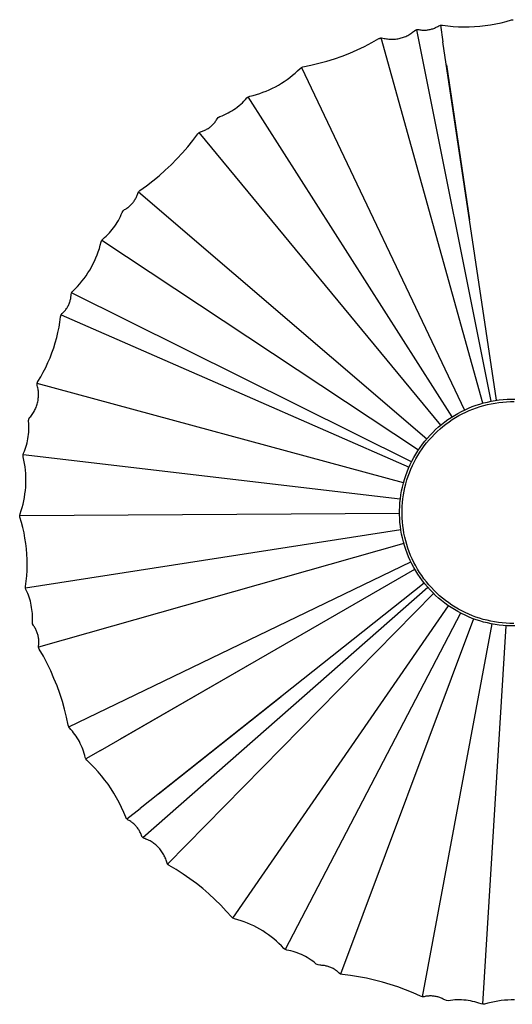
# Model space of a CAD drawing. Header units: millimetres. Extents: x 5000 to 5975, y 0 to 2999.
# Tile 1 of 11: x 5000 to 5200, y 0 to 399. Entities that reach past the tile are written whole.
import ezdxf

# ---------------------------------------------------------------- set-up
doc = ezdxf.new("R2010")
doc.units = ezdxf.units.MM
doc.layers.add('ClassiCon_Plissée-Pendant-Light', color=7, linetype='Continuous', true_color=0x000000)

msp = doc.modelspace()

# ---------------------------------------------------------------- linework, layer by layer
at = {"layer": 'ClassiCon_Plissée-Pendant-Light', "color": 18, "lineweight": -3, "true_color": 0x000000}
for p, q in [((5199.24, 399.34), (5199.9, 399.43)), ((5161.13, 395.44), (5161.2, 395.44)), ((5161.2, 395.44), (5161.27, 395.45)), ((5161.27, 395.45), (5161.35, 395.45)), ((5161.35, 395.45), (5161.42, 395.45)), ((5161.42, 395.45), (5161.49, 395.44)), ((5161.49, 395.44), (5161.56, 395.44)), ((5161.56, 395.44), (5161.63, 395.43)), ((5165.92, 395.4), (5166.3, 395.48)), ((5166.3, 395.48), (5166.66, 395.57)), ((5166.66, 395.57), (5167.03, 395.67)), ((5167.03, 395.67), (5167.39, 395.78)), ((5167.39, 395.78), (5167.75, 395.91)), ((5167.75, 395.91), (5168.1, 396.05)), ((5168.1, 396.05), (5168.45, 396.2)), ((5168.45, 396.2), (5168.79, 396.36)), ((5168.79, 396.36), (5169.13, 396.54)), ((5169.13, 396.54), (5169.46, 396.72)), ((5169.46, 396.72), (5169.79, 396.92)), ((5169.79, 396.92), (5170.46, 397.2)), ((5170.46, 397.2), (5170.53, 397.21)), ((5170.46, 397.2), (5171.46, 390.44)), ((5170.53, 397.21), (5170.6, 397.23)), ((5170.6, 397.23), (5170.67, 397.24)), ((5170.67, 397.24), (5170.75, 397.24)), ((5170.75, 397.24), (5170.82, 397.25)), ((5170.82, 397.25), (5170.9, 397.25)), ((5170.9, 397.25), (5170.97, 397.25)), ((5170.97, 397.25), (5171.04, 397.25)), ((5171.04, 397.25), (5171.12, 397.24)), ((5171.12, 397.24), (5171.19, 397.24)), ((5171.19, 397.24), (5171.27, 397.23)), ((5171.27, 397.23), (5173.42, 396.94)), ((5173.42, 396.94), (5175.59, 396.73)), ((5175.59, 396.73), (5177.76, 396.59)), ((5177.76, 396.59), (5179.94, 396.53)), ((5179.94, 396.53), (5182.11, 396.54)), ((5182.11, 396.54), (5184.29, 396.63)), ((5184.29, 396.63), (5186.46, 396.8)), ((5186.46, 396.8), (5188.62, 397.03)), ((5188.62, 397.03), (5190.78, 397.35)), ((5190.78, 397.35), (5192.92, 397.73)), ((5192.92, 397.73), (5195.04, 398.2)), ((5195.04, 398.2), (5197.15, 398.73)), ((5197.15, 398.73), (5199.24, 399.34)), ((5142.65, 390.14), (5145.53, 391.76)), ((5145.53, 391.76), (5145.59, 391.79)), ((5145.59, 391.79), (5145.65, 391.82)), ((5145.65, 391.82), (5145.72, 391.85)), ((5145.72, 391.85), (5145.78, 391.88)), ((5145.78, 391.88), (5145.85, 391.91)), ((5145.85, 391.91), (5145.91, 391.93)), ((5145.91, 391.93), (5145.98, 391.96)), ((5145.98, 391.96), (5146.05, 391.98)), ((5146.05, 391.98), (5146.12, 391.99)), ((5146.12, 391.99), (5146.19, 392.01)), ((5146.19, 392.01), (5146.26, 392.02)), ((5146.26, 392.02), (5146.33, 392.03)), ((5146.33, 392.03), (5146.4, 392.04)), ((5187.58, 243.84), (5146.4, 392.04)), ((5146.4, 392.04), (5147.18, 391.98)), ((5147.18, 391.98), (5147.64, 391.86)), ((5147.64, 391.86), (5148.1, 391.76)), ((5148.1, 391.76), (5148.56, 391.68)), ((5148.56, 391.68), (5149.03, 391.61)), ((5149.03, 391.61), (5149.49, 391.55)), ((5149.49, 391.55), (5149.96, 391.52)), ((5149.96, 391.52), (5150.43, 391.5)), ((5150.43, 391.5), (5150.9, 391.49)), ((5150.9, 391.49), (5151.37, 391.5)), ((5151.37, 391.5), (5151.84, 391.53)), ((5151.84, 391.53), (5152.31, 391.57)), ((5152.31, 391.57), (5152.77, 391.63)), ((5152.77, 391.63), (5153.24, 391.7)), ((5153.24, 391.7), (5153.7, 391.79)), ((5153.7, 391.79), (5154.15, 391.9)), ((5154.15, 391.9), (5154.61, 392.02)), ((5154.61, 392.02), (5155.06, 392.16)), ((5155.06, 392.16), (5155.5, 392.31)), ((5155.5, 392.31), (5155.94, 392.47)), ((5155.94, 392.47), (5156.38, 392.66)), ((5156.38, 392.66), (5156.8, 392.85)), ((5156.8, 392.85), (5157.22, 393.06)), ((5157.22, 393.06), (5157.64, 393.29)), ((5157.64, 393.29), (5158.04, 393.52)), ((5158.04, 393.52), (5158.44, 393.78)), ((5158.44, 393.78), (5158.83, 394.04)), ((5158.83, 394.04), (5159.2, 394.32)), ((5159.2, 394.32), (5159.57, 394.61)), ((5159.57, 394.61), (5159.93, 394.91)), ((5159.93, 394.91), (5159.99, 394.96)), ((5159.99, 394.96), (5160.05, 395.01)), ((5160.05, 395.01), (5160.11, 395.05)), ((5160.11, 395.05), (5160.17, 395.09)), ((5160.17, 395.09), (5160.23, 395.13)), ((5160.23, 395.13), (5160.3, 395.17)), ((5160.3, 395.17), (5160.36, 395.21)), ((5160.36, 395.21), (5160.43, 395.24)), ((5160.43, 395.24), (5160.5, 395.27)), ((5160.5, 395.27), (5160.57, 395.3)), ((5160.57, 395.3), (5160.64, 395.33)), ((5160.64, 395.33), (5160.71, 395.35)), ((5160.71, 395.35), (5160.78, 395.37)), ((5160.78, 395.37), (5160.85, 395.39)), ((5160.78, 395.37), (5190.89, 244.63)), ((5160.85, 395.39), (5160.92, 395.4)), ((5160.92, 395.4), (5160.99, 395.42)), ((5160.99, 395.42), (5161.06, 395.43)), ((5161.06, 395.43), (5161.13, 395.44)), ((5161.63, 395.43), (5161.7, 395.42)), ((5161.7, 395.42), (5161.77, 395.41)), ((5161.77, 395.41), (5162.15, 395.34)), ((5162.15, 395.34), (5162.52, 395.29)), ((5162.52, 395.29), (5162.9, 395.25)), ((5162.9, 395.25), (5163.28, 395.22)), ((5163.28, 395.22), (5163.66, 395.21)), ((5163.66, 395.21), (5164.04, 395.21)), ((5164.04, 395.21), (5164.42, 395.22)), ((5164.42, 395.22), (5164.8, 395.25)), ((5164.8, 395.25), (5165.17, 395.29)), ((5165.17, 395.29), (5165.55, 395.34)), ((5165.55, 395.34), (5165.92, 395.4)), ((5136.73, 387.21), (5139.72, 388.62)), ((5139.72, 388.62), (5142.65, 390.14)), ((5193.12, 245.02), (5171.46, 390.44)), ((5124.37, 382.61), (5127.52, 383.6)), ((5127.52, 383.6), (5130.63, 384.7)), ((5130.63, 384.7), (5133.7, 385.9)), ((5133.7, 385.9), (5136.73, 387.21)), ((5112.6, 378.72), (5113.59, 379.7)), ((5113.59, 379.7), (5114.11, 380.09)), ((5114.11, 380.09), (5114.74, 380.31)), ((5114.11, 380.09), (5180.16, 241.07)), ((5114.74, 380.31), (5117.98, 380.97)), ((5117.98, 380.97), (5121.19, 381.74)), ((5121.19, 381.74), (5124.37, 382.61)), ((5172.86, 381.08), (5182.22, 318.21)), ((5108.34, 375.17), (5109.45, 376.01)), ((5109.45, 376.01), (5110.53, 376.87)), ((5110.53, 376.87), (5111.58, 377.78)), ((5111.58, 377.78), (5112.6, 378.72)), ((5101.13, 371.02), (5102.39, 371.61)), ((5102.39, 371.61), (5103.63, 372.24)), ((5103.63, 372.24), (5104.84, 372.91)), ((5104.84, 372.91), (5106.03, 373.63)), ((5106.03, 373.63), (5107.2, 374.38)), ((5107.2, 374.38), (5108.34, 375.17)), ((5091.45, 367.03), (5092.04, 367.71)), ((5092.04, 367.71), (5092.58, 368.16)), ((5092.58, 368.16), (5093.24, 368.42)), ((5175.2, 238.33), (5092.58, 368.16)), ((5093.24, 368.42), (5094.59, 368.74)), ((5094.59, 368.74), (5095.93, 369.11)), ((5095.93, 369.11), (5097.25, 369.52)), ((5097.25, 369.52), (5098.56, 369.97)), ((5098.56, 369.97), (5099.86, 370.48)), ((5099.86, 370.48), (5101.13, 371.02)), ((5087.45, 363.47), (5088.17, 364)), ((5088.17, 364), (5088.87, 364.56)), ((5088.87, 364.56), (5089.54, 365.15)), ((5089.54, 365.15), (5090.2, 365.75)), ((5090.2, 365.75), (5090.84, 366.38)), ((5090.84, 366.38), (5091.45, 367.03)), ((5079.98, 359.18), (5080.44, 359.74)), ((5080.44, 359.74), (5081.13, 360.15)), ((5081.13, 360.15), (5081.97, 360.47)), ((5081.97, 360.47), (5082.79, 360.81)), ((5082.79, 360.81), (5083.61, 361.19)), ((5083.61, 361.19), (5084.41, 361.59)), ((5084.41, 361.59), (5085.19, 362.02)), ((5085.19, 362.02), (5085.96, 362.48)), ((5085.96, 362.48), (5086.71, 362.96)), ((5086.71, 362.96), (5087.45, 363.47)), ((5076.39, 355.36), (5076.7, 355.57)), ((5076.7, 355.57), (5077, 355.8)), ((5077, 355.8), (5077.3, 356.03)), ((5077.3, 356.03), (5077.59, 356.27)), ((5077.59, 356.27), (5077.87, 356.52)), ((5077.87, 356.52), (5078.15, 356.78)), ((5078.15, 356.78), (5078.41, 357.05)), ((5078.41, 357.05), (5078.66, 357.33)), ((5078.66, 357.33), (5078.91, 357.62)), ((5078.91, 357.62), (5079.14, 357.92)), ((5079.14, 357.92), (5079.37, 358.22)), ((5079.37, 358.22), (5079.58, 358.53)), ((5079.58, 358.53), (5079.78, 358.85)), ((5079.78, 358.85), (5079.98, 359.18)), ((5070.15, 350.49), (5072.12, 353.14)), ((5072.12, 353.14), (5072.68, 353.68)), ((5072.68, 353.68), (5073.3, 353.97)), ((5170.62, 235), (5072.68, 353.68)), ((5073.3, 353.97), (5073.66, 354.07)), ((5073.66, 354.07), (5074.02, 354.19)), ((5074.02, 354.19), (5074.38, 354.33)), ((5074.38, 354.33), (5074.72, 354.47)), ((5074.72, 354.47), (5075.07, 354.63)), ((5075.07, 354.63), (5075.41, 354.79)), ((5075.41, 354.79), (5075.74, 354.97)), ((5075.74, 354.97), (5076.07, 355.16)), ((5076.07, 355.16), (5076.39, 355.36)), ((5065.94, 345.4), (5068.09, 347.91)), ((5068.09, 347.91), (5070.15, 350.49)), ((5063.71, 342.96), (5065.94, 345.4)), ((5058.99, 338.33), (5061.39, 340.61)), ((5061.39, 340.61), (5063.71, 342.96)), ((5053.97, 334.04), (5056.52, 336.14)), ((5056.52, 336.14), (5058.99, 338.33)), ((5048.66, 330.11), (5051.35, 332.03)), ((5051.35, 332.03), (5053.97, 334.04)), ((5047.28, 327.53), (5047.43, 327.88)), ((5047.43, 327.88), (5047.57, 328.23)), ((5047.57, 328.23), (5047.7, 328.58)), ((5047.7, 328.58), (5047.81, 328.94)), ((5047.81, 328.94), (5048.11, 329.56)), ((5048.11, 329.56), (5048.66, 330.11)), ((5048.11, 329.56), (5164.96, 229.45)), ((5044.05, 323.41), (5044.35, 323.65)), ((5044.35, 323.65), (5044.63, 323.89)), ((5044.63, 323.89), (5044.91, 324.15)), ((5044.91, 324.15), (5045.17, 324.42)), ((5045.17, 324.42), (5045.43, 324.7)), ((5045.43, 324.7), (5045.68, 324.98)), ((5045.68, 324.98), (5045.92, 325.27)), ((5045.92, 325.27), (5046.14, 325.58)), ((5046.14, 325.58), (5046.36, 325.88)), ((5046.36, 325.88), (5046.57, 326.2)), ((5046.57, 326.2), (5046.76, 326.52)), ((5046.76, 326.52), (5046.95, 326.85)), ((5046.95, 326.85), (5047.12, 327.19)), ((5047.12, 327.19), (5047.28, 327.53)), ((5040.4, 318.77), (5040.79, 319.58)), ((5040.79, 319.58), (5041.15, 320.4)), ((5041.15, 320.4), (5041.49, 321.23)), ((5041.49, 321.23), (5041.9, 321.91)), ((5041.9, 321.91), (5042.48, 322.37)), ((5042.48, 322.37), (5042.81, 322.55)), ((5042.81, 322.55), (5043.13, 322.75)), ((5043.13, 322.75), (5043.45, 322.96)), ((5043.45, 322.96), (5043.75, 323.18)), ((5043.75, 323.18), (5044.05, 323.41)), ((5038.05, 314.97), (5038.57, 315.7)), ((5038.57, 315.7), (5039.07, 316.44)), ((5039.07, 316.44), (5039.54, 317.21)), ((5039.54, 317.21), (5039.99, 317.98)), ((5039.99, 317.98), (5040.4, 318.77)), ((5176.4, 317.19), (5176.39, 317.19)), ((5034.41, 311.04), (5035.07, 311.64)), ((5035.07, 311.64), (5035.71, 312.26)), ((5035.71, 312.26), (5036.33, 312.91)), ((5036.33, 312.91), (5036.93, 313.58)), ((5036.93, 313.58), (5037.5, 314.27)), ((5037.5, 314.27), (5038.05, 314.97)), ((5167.77, 315.14), (5167.77, 315.14)), ((5032.26, 306.63), (5032.65, 307.95)), ((5032.65, 307.95), (5032.99, 309.28)), ((5032.99, 309.28), (5033.26, 309.93)), ((5033.26, 309.93), (5033.73, 310.46)), ((5033.26, 309.93), (5161.55, 224.93)), ((5033.73, 310.46), (5034.41, 311.04)), ((5148.4, 307.91), (5148.4, 307.91)), ((5030.84, 302.76), (5031.36, 304.03)), ((5031.36, 304.03), (5031.83, 305.32)), ((5031.83, 305.32), (5032.26, 306.63)), ((5029.03, 299.05), (5029.68, 300.27)), ((5029.68, 300.27), (5030.28, 301.5)), ((5030.28, 301.5), (5030.84, 302.76)), ((5135.47, 300.76), (5135.47, 300.76)), ((5026.86, 295.55), (5027.62, 296.69)), ((5027.62, 296.69), (5028.35, 297.86)), ((5028.35, 297.86), (5029.03, 299.05)), ((5023.43, 291.25), (5024.34, 292.28)), ((5024.34, 292.28), (5025.22, 293.34)), ((5025.22, 293.34), (5026.06, 294.43)), ((5026.06, 294.43), (5026.86, 295.55)), ((5123.52, 292.07), (5123.52, 292.07)), ((5020.8, 287.46), (5020.83, 287.83)), ((5020.83, 287.83), (5021.01, 288.59)), ((5021.01, 288.59), (5021.04, 288.66)), ((5158.72, 220.02), (5021.01, 288.59)), ((5021.04, 288.66), (5021.07, 288.72)), ((5021.07, 288.72), (5021.11, 288.78)), ((5021.11, 288.78), (5021.14, 288.84)), ((5021.14, 288.84), (5021.18, 288.9)), ((5021.18, 288.9), (5021.22, 288.96)), ((5021.22, 288.96), (5021.26, 289.02)), ((5021.26, 289.02), (5021.31, 289.08)), ((5021.31, 289.08), (5021.35, 289.13)), ((5021.35, 289.13), (5021.4, 289.19)), ((5021.4, 289.19), (5021.45, 289.24)), ((5021.45, 289.24), (5021.5, 289.29)), ((5021.5, 289.29), (5022.48, 290.25)), ((5022.48, 290.25), (5023.43, 291.25)), ((5019.71, 283.52), (5019.87, 283.86)), ((5019.87, 283.86), (5020.01, 284.21)), ((5020.01, 284.21), (5020.15, 284.55)), ((5020.15, 284.55), (5020.27, 284.91)), ((5020.27, 284.91), (5020.39, 285.26)), ((5020.39, 285.26), (5020.49, 285.62)), ((5020.49, 285.62), (5020.58, 285.98)), ((5020.58, 285.98), (5020.65, 286.35)), ((5020.65, 286.35), (5020.71, 286.72)), ((5020.71, 286.72), (5020.77, 287.09)), ((5020.77, 287.09), (5020.8, 287.46)), ((5016.75, 279.55), (5016.78, 279.62)), ((5016.78, 279.62), (5016.82, 279.68)), ((5016.82, 279.68), (5017.26, 280.25)), ((5016.82, 279.68), (5089.97, 247.65)), ((5017.26, 280.25), (5017.53, 280.51)), ((5017.53, 280.51), (5017.79, 280.78)), ((5017.79, 280.78), (5018.05, 281.05)), ((5018.05, 281.05), (5018.29, 281.34)), ((5018.29, 281.34), (5018.52, 281.63)), ((5018.52, 281.63), (5018.75, 281.93)), ((5018.75, 281.93), (5018.96, 282.23)), ((5018.96, 282.23), (5019.16, 282.55)), ((5019.16, 282.55), (5019.36, 282.87)), ((5019.36, 282.87), (5019.54, 283.19)), ((5019.54, 283.19), (5019.71, 283.52)), ((5015.93, 274.65), (5016.29, 276.77)), ((5016.29, 276.77), (5016.58, 278.91)), ((5016.58, 278.91), (5016.59, 278.98)), ((5016.59, 278.98), (5016.6, 279.05)), ((5016.6, 279.05), (5016.61, 279.13)), ((5016.61, 279.13), (5016.63, 279.2)), ((5016.63, 279.2), (5016.65, 279.27)), ((5016.65, 279.27), (5016.67, 279.34)), ((5016.67, 279.34), (5016.7, 279.41)), ((5016.7, 279.41), (5016.72, 279.48)), ((5016.72, 279.48), (5016.75, 279.55)), ((5108.77, 277.59), (5108.77, 277.59)), ((5015, 270.45), (5015.5, 272.54)), ((5015.5, 272.54), (5015.93, 274.65)), ((5013.79, 266.32), (5014.43, 268.37)), ((5014.43, 268.37), (5015, 270.45)), ((5012.29, 262.28), (5013.07, 264.29)), ((5013.07, 264.29), (5013.79, 266.32)), ((5099.86, 265.8), (5099.86, 265.8)), ((5010.52, 258.36), (5011.44, 260.31)), ((5011.44, 260.31), (5012.29, 262.28)), ((5008.49, 254.56), (5009.54, 256.44)), ((5009.54, 256.44), (5010.52, 258.36)), ((5007.05, 251.68), (5007.06, 251.75)), ((5007.05, 251.61), (5007.05, 251.68)), ((5007.06, 251.82), (5007.08, 251.9)), ((5155.5, 211.56), (5007.06, 251.82)), ((5007.06, 251.75), (5007.07, 251.82)), ((5007.08, 251.9), (5007.09, 251.97)), ((5007.09, 251.97), (5007.1, 252.04)), ((5007.1, 252.04), (5007.12, 252.11)), ((5007.12, 252.11), (5007.14, 252.18)), ((5007.14, 252.18), (5007.16, 252.25)), ((5007.16, 252.25), (5007.19, 252.32)), ((5007.19, 252.32), (5007.21, 252.39)), ((5007.21, 252.39), (5007.24, 252.46)), ((5007.24, 252.46), (5007.27, 252.53)), ((5007.27, 252.53), (5007.31, 252.59)), ((5007.31, 252.59), (5007.34, 252.66)), ((5007.34, 252.66), (5007.38, 252.72)), ((5007.38, 252.72), (5008.49, 254.56)), ((5092.48, 253.01), (5092.48, 253.01)), ((5007.05, 251.55), (5007.05, 251.61)), ((5007.05, 251.48), (5007.05, 251.55)), ((5007.06, 251.41), (5007.05, 251.48)), ((5007.06, 251.34), (5007.06, 251.41)), ((5007.07, 251.27), (5007.06, 251.34)), ((5007.08, 251.2), (5007.07, 251.27)), ((5007.1, 251.13), (5007.08, 251.2)), ((5007.11, 251.06), (5007.1, 251.13)), ((5007.13, 251), (5007.11, 251.06)), ((5007.25, 250.54), (5007.13, 251)), ((5007.35, 250.08), (5007.25, 250.54)), ((5007.43, 249.61), (5007.35, 250.08)), ((5007.5, 249.14), (5007.43, 249.61)), ((5007.56, 248.67), (5007.5, 249.14)), ((5007.6, 248.2), (5007.56, 248.67)), ((5007.62, 247.73), (5007.6, 248.2)), ((5007.62, 247.25), (5007.62, 247.73)), ((5089.97, 247.65), (5157.76, 217.97)), ((5089.97, 247.65), (5089.97, 247.65)), ((5007.09, 243.51), (5007.21, 243.97)), ((5007.21, 243.97), (5007.32, 244.43)), ((5007.32, 244.43), (5007.41, 244.9)), ((5007.41, 244.9), (5007.48, 245.37)), ((5007.48, 245.37), (5007.54, 245.84)), ((5007.54, 245.84), (5007.59, 246.31)), ((5007.59, 246.31), (5007.61, 246.78)), ((5007.61, 246.78), (5007.62, 247.25)), ((5186.41, 243.49), (5187.95, 243.94)), ((5187.95, 243.94), (5189.5, 244.33)), ((5189.5, 244.33), (5191.07, 244.66)), ((5191.07, 244.66), (5192.65, 244.94)), ((5191.07, 243.64), (5192.61, 243.92)), ((5192.61, 243.92), (5194.16, 244.15)), ((5192.65, 244.94), (5194.24, 245.17)), ((5194.16, 244.15), (5195.71, 244.32)), ((5194.24, 245.17), (5195.84, 245.34)), ((5195.71, 244.32), (5197.27, 244.44)), ((5195.84, 245.34), (5197.44, 245.45)), ((5197.27, 244.44), (5198.83, 244.5)), ((5197.44, 245.45), (5199.04, 245.51)), ((5198.83, 244.5), (5200.39, 244.51)), ((5199.04, 245.51), (5200.65, 245.51)), ((5005.04, 239.27), (5005.31, 239.66)), ((5005.31, 239.66), (5005.56, 240.06)), ((5005.56, 240.06), (5005.81, 240.47)), ((5005.81, 240.47), (5006.03, 240.88)), ((5006.03, 240.88), (5006.25, 241.31)), ((5006.25, 241.31), (5006.44, 241.74)), ((5006.44, 241.74), (5006.63, 242.17)), ((5006.63, 242.17), (5006.8, 242.61)), ((5006.8, 242.61), (5006.95, 243.06)), ((5006.95, 243.06), (5007.09, 243.51)), ((5176.17, 238.93), (5177.56, 239.73)), ((5177.56, 239.73), (5178.98, 240.49)), ((5178.98, 240.49), (5180.42, 241.19)), ((5179.31, 239.53), (5180.71, 240.22)), ((5180.42, 241.19), (5181.89, 241.84)), ((5180.71, 240.22), (5182.14, 240.87)), ((5181.89, 241.84), (5183.37, 242.45)), ((5182.14, 240.87), (5183.58, 241.46)), ((5183.37, 242.45), (5184.88, 243)), ((5183.58, 241.46), (5185.05, 242)), ((5184.88, 243), (5186.41, 243.49)), ((5185.05, 242), (5186.53, 242.49)), ((5186.53, 242.49), (5188.03, 242.93)), ((5188.03, 242.93), (5189.55, 243.31)), ((5189.55, 243.31), (5191.07, 243.64)), ((5003.61, 236.8), (5003.62, 236.87)), ((5003.61, 236.73), (5003.61, 236.8)), ((5003.61, 236.65), (5003.61, 236.73)), ((5003.62, 236.58), (5003.61, 236.65)), ((5003.62, 236.94), (5003.63, 237.02)), ((5003.62, 236.87), (5003.62, 236.94)), ((5003.62, 236.51), (5003.62, 236.58)), ((5003.7, 235.63), (5003.62, 236.51)), ((5003.63, 237.02), (5003.64, 237.09)), ((5003.64, 237.09), (5003.66, 237.16)), ((5003.66, 237.16), (5003.67, 237.23)), ((5003.67, 237.23), (5003.69, 237.3)), ((5003.69, 237.3), (5003.71, 237.37)), ((5003.71, 237.37), (5003.73, 237.44)), ((5003.73, 237.44), (5003.76, 237.5)), ((5003.76, 237.5), (5003.78, 237.57)), ((5003.78, 237.57), (5003.81, 237.63)), ((5003.81, 237.63), (5003.84, 237.7)), ((5003.84, 237.7), (5003.87, 237.76)), ((5003.87, 237.76), (5003.91, 237.82)), ((5003.91, 237.82), (5003.95, 237.88)), ((5003.95, 237.88), (5003.98, 237.94)), ((5003.98, 237.94), (5004.02, 238)), ((5004.02, 238), (5004.07, 238.05)), ((5004.07, 238.05), (5004.11, 238.11)), ((5004.11, 238.11), (5004.16, 238.16)), ((5004.16, 238.16), (5004.46, 238.52)), ((5004.46, 238.52), (5004.76, 238.89)), ((5004.76, 238.89), (5005.04, 239.27)), ((5170.92, 235.25), (5172.19, 236.24)), ((5172.19, 236.24), (5173.48, 237.18)), ((5172.71, 235.38), (5173.97, 236.3)), ((5173.48, 237.18), (5174.81, 238.08)), ((5173.97, 236.3), (5175.27, 237.18)), ((5174.81, 238.08), (5176.17, 238.93)), ((5175.27, 237.18), (5176.59, 238.01)), ((5176.59, 238.01), (5177.94, 238.8)), ((5177.94, 238.8), (5179.31, 239.53)), ((5003.6, 231.21), (5003.68, 232.09)), ((5003.68, 232.09), (5003.73, 232.97)), ((5003.74, 234.74), (5003.7, 235.63)), ((5003.73, 232.97), (5003.75, 233.86)), ((5003.75, 233.86), (5003.74, 234.74)), ((5166.24, 230.87), (5167.35, 232.02)), ((5167.35, 232.02), (5168.5, 233.14)), ((5168.01, 231.27), (5169.13, 232.36)), ((5168.5, 233.14), (5169.69, 234.21)), ((5169.13, 232.36), (5170.29, 233.41)), ((5169.69, 234.21), (5170.92, 235.25)), ((5170.29, 233.41), (5171.48, 234.41)), ((5171.48, 234.41), (5172.71, 235.38)), ((5002.75, 226.87), (5002.98, 227.72)), ((5002.98, 227.72), (5003.18, 228.58)), ((5003.18, 228.58), (5003.35, 229.45)), ((5003.35, 229.45), (5003.49, 230.33)), ((5003.49, 230.33), (5003.6, 231.21)), ((5084.08, 230.93), (5084.08, 230.93)), ((5163.14, 227.18), (5164.13, 228.45)), ((5163.92, 226.55), (5164.88, 227.78)), ((5164.13, 228.45), (5165.16, 229.68)), ((5164.88, 227.78), (5165.88, 228.98)), ((5165.16, 229.68), (5166.24, 230.87)), ((5165.88, 228.98), (5166.93, 230.14)), ((5166.93, 230.14), (5168.01, 231.27)), ((5001.55, 223.54), (5001.89, 224.35)), ((5001.89, 224.35), (5002.21, 225.18)), ((5002.21, 225.18), (5002.49, 226.02)), ((5002.49, 226.02), (5002.75, 226.87)), ((5160.46, 223.19), (5161.31, 224.55)), ((5161.31, 224.55), (5162.2, 225.88)), ((5161.31, 222.67), (5162.13, 223.99)), ((5162.13, 223.99), (5163.01, 225.29)), ((5162.2, 225.88), (5163.14, 227.18)), ((5163.01, 225.29), (5163.92, 226.55)), ((5001.37, 222.86), (5001.55, 223.54)), ((5154.21, 204.89), (5001.37, 222.86)), ((5001.42, 222.16), (5001.37, 222.86)), ((5001.72, 220.8), (5001.42, 222.16)), ((5001.97, 219.44), (5001.72, 220.8)), ((5158.2, 218.94), (5158.9, 220.38)), ((5158.9, 220.38), (5159.65, 221.8)), ((5159.11, 218.53), (5159.79, 219.93)), ((5159.65, 221.8), (5160.46, 223.19)), ((5159.79, 219.93), (5160.53, 221.31)), ((5160.53, 221.31), (5161.31, 222.67)), ((5002.18, 218.07), (5001.97, 219.44)), ((5002.34, 216.69), (5002.18, 218.07)), ((5002.45, 215.31), (5002.34, 216.69)), ((5156.4, 214.48), (5156.95, 215.99)), ((5156.95, 215.99), (5157.55, 217.48)), ((5157.55, 217.48), (5158.2, 218.94)), ((5157.89, 215.65), (5158.47, 217.1)), ((5158.47, 217.1), (5159.11, 218.53)), ((5002.51, 213.93), (5002.45, 215.31)), ((5002.5, 211.16), (5002.53, 212.54)), ((5002.53, 212.54), (5002.51, 213.93)), ((5155.46, 211.41), (5155.9, 212.95)), ((5155.9, 212.95), (5156.4, 214.48)), ((5156.44, 211.2), (5156.87, 212.7)), ((5156.87, 212.7), (5157.35, 214.19)), ((5157.35, 214.19), (5157.89, 215.65)), ((5002.13, 207.02), (5002.3, 208.4)), ((5002.3, 208.4), (5002.42, 209.78)), ((5002.42, 209.78), (5002.5, 211.16)), ((5154.46, 206.7), (5154.74, 208.28)), ((5154.74, 208.28), (5155.07, 209.85)), ((5155.07, 209.85), (5155.46, 211.41)), ((5155.46, 206.62), (5155.73, 208.16)), ((5155.73, 208.16), (5156.06, 209.68)), ((5156.06, 209.68), (5156.44, 211.2)), ((5001.34, 202.94), (5001.65, 204.29)), ((5001.65, 204.29), (5001.91, 205.65)), ((5001.91, 205.65), (5002.13, 207.02)), ((5154.07, 203.52), (5154.24, 205.12)), ((5154.24, 205.12), (5154.46, 206.7)), ((5155.07, 203.52), (5155.24, 205.07)), ((5155.24, 205.07), (5155.46, 206.62)), ((5000.13, 198.97), (5000.58, 200.28)), ((5000.58, 200.28), (5000.98, 201.6)), ((5000.98, 201.6), (5001.34, 202.94)), ((5153.9, 200.32), (5153.96, 201.92)), ((5153.9, 198.71), (5153.9, 200.32)), ((5153.96, 201.92), (5154.07, 203.52)), ((5154.9, 200.4), (5154.96, 201.96)), ((5154.9, 198.84), (5154.9, 200.4)), ((5154.96, 201.96), (5155.07, 203.52)), ((5000, 198.29), (5153.9, 199.23)), ((5000, 198.29), (5000.13, 198.97)), ((5000.1, 197.58), (5000, 198.29)), ((5000.72, 195.49), (5000.1, 197.58)), ((5079.9, 198.78), (5079.9, 198.78)), ((5153.96, 197.11), (5153.9, 198.71)), ((5154.07, 195.51), (5153.96, 197.11)), ((5154.95, 197.28), (5154.9, 198.84)), ((5155.06, 195.72), (5154.95, 197.28)), ((5001.27, 193.37), (5000.72, 195.49)), ((5001.74, 191.24), (5001.27, 193.37)), ((5154.44, 192.46), (5002.35, 168.85)), ((5154.24, 193.91), (5154.07, 195.51)), ((5154.46, 192.32), (5154.24, 193.91)), ((5154.74, 190.74), (5154.46, 192.32)), ((5155.22, 194.16), (5155.06, 195.72)), ((5155.43, 192.62), (5155.22, 194.16)), ((5155.69, 191.08), (5155.43, 192.62)), ((5002.14, 189.09), (5001.74, 191.24)), ((5002.46, 186.93), (5002.14, 189.09)), ((5155.07, 189.17), (5154.74, 190.74)), ((5155.46, 187.61), (5155.07, 189.17)), ((5156.01, 189.55), (5155.69, 191.08)), ((5156.39, 188.03), (5156.01, 189.55)), ((5156.81, 186.53), (5156.39, 188.03)), ((5002.71, 184.76), (5002.46, 186.93)), ((5002.89, 182.58), (5002.71, 184.76)), ((5155.65, 186.93), (5007.65, 144.83)), ((5155.9, 186.07), (5155.46, 187.61)), ((5156.4, 184.55), (5155.9, 186.07)), ((5156.95, 183.04), (5156.4, 184.55)), ((5157.29, 185.04), (5156.81, 186.53)), ((5157.82, 183.57), (5157.29, 185.04)), ((5002.99, 180.4), (5002.89, 182.58)), ((5003.01, 178.21), (5002.99, 180.4)), ((5081.32, 181.11), (5081.32, 181.11)), ((5157.55, 181.55), (5156.95, 183.04)), ((5158.2, 180.08), (5157.55, 181.55)), ((5158.39, 182.12), (5157.82, 183.57)), ((5158.91, 178.64), (5158.2, 180.08)), ((5159.02, 180.69), (5158.39, 182.12)), ((5159.7, 179.28), (5159.02, 180.69)), ((5002.83, 173.85), (5002.96, 176.03)), ((5002.96, 176.03), (5003.01, 178.21)), ((5019.84, 112.61), (5158.47, 179.52)), ((5032.68, 102.98), (5160.06, 176.52)), ((5159.66, 177.23), (5158.91, 178.64)), ((5160.46, 175.84), (5159.66, 177.23)), ((5160.43, 177.9), (5159.7, 179.28)), ((5161.2, 176.54), (5160.43, 177.9)), ((5161.31, 174.47), (5160.46, 175.84)), ((5162.02, 175.21), (5161.2, 176.54)), ((5002.62, 171.67), (5002.83, 173.85)), ((5162.21, 173.14), (5161.31, 174.47)), ((5162.89, 173.91), (5162.02, 175.21)), ((5163.15, 171.85), (5162.21, 173.14)), ((5163.8, 172.65), (5162.89, 173.91)), ((5164.14, 170.58), (5163.15, 171.85)), ((5164.75, 171.41), (5163.8, 172.65)), ((5002.34, 169.51), (5002.62, 171.67)), ((5002.35, 168.85), (5002.34, 169.51)), ((5002.54, 168.24), (5002.35, 168.85)), ((5002.9, 167.47), (5002.54, 168.24)), ((5163.88, 170.9), (5048.77, 79.43)), ((5049.84, 67.72), (5165.33, 169.16)), ((5165.17, 169.35), (5164.14, 170.58)), ((5165.75, 170.21), (5164.75, 171.41)), ((5166.24, 168.16), (5165.17, 169.35)), ((5166.79, 169.04), (5165.75, 170.21)), ((5167.36, 167), (5166.24, 168.16)), ((5167.87, 167.91), (5166.79, 169.04)), ((5168.98, 166.82), (5167.87, 167.91)), ((5003.23, 166.7), (5002.9, 167.47)), ((5003.54, 165.92), (5003.23, 166.7)), ((5003.83, 165.12), (5003.54, 165.92)), ((5004.08, 164.32), (5003.83, 165.12)), ((5004.31, 163.51), (5004.08, 164.32)), ((5167.67, 166.69), (5059.91, 56.92)), ((5084.48, 166.68), (5084.47, 166.68)), ((5168.51, 165.89), (5167.36, 167)), ((5169.7, 164.81), (5168.51, 165.89)), ((5170.14, 165.76), (5168.98, 166.82)), ((5170.93, 163.78), (5169.7, 164.81)), ((5171.33, 164.75), (5170.14, 165.76)), ((5172.19, 162.79), (5170.93, 163.78)), ((5172.55, 163.78), (5171.33, 164.75)), ((5173.81, 162.85), (5172.55, 163.78)), ((5004.51, 162.69), (5004.31, 163.51)), ((5004.69, 161.87), (5004.51, 162.69)), ((5004.84, 161.04), (5004.69, 161.87)), ((5004.96, 160.2), (5004.84, 161.04)), ((5005.06, 159.36), (5004.96, 160.2)), ((5086.41, 34.94), (5173.78, 161.65)), ((5173.49, 161.85), (5172.19, 162.79)), ((5174.82, 160.95), (5173.49, 161.85)), ((5175.1, 161.97), (5173.81, 162.85)), ((5176.18, 160.1), (5174.82, 160.95)), ((5176.41, 161.13), (5175.1, 161.97)), ((5177.57, 159.3), (5176.18, 160.1)), ((5177.76, 160.34), (5176.41, 161.13)), ((5179.13, 159.59), (5177.76, 160.34)), ((5005.12, 158.52), (5005.06, 159.36)), ((5005.16, 157.68), (5005.12, 158.52)), ((5005.12, 155.15), (5005.16, 156)), ((5005.17, 156.84), (5005.16, 157.68)), ((5005.16, 156), (5005.17, 156.84)), ((5178.63, 158.73), (5107.5, 22.26)), ((5183.81, 156.42), (5129.99, 12.26)), ((5178.99, 158.54), (5177.57, 159.3)), ((5180.43, 157.84), (5178.99, 158.54)), ((5180.53, 158.9), (5179.13, 159.59)), ((5181.89, 157.19), (5180.43, 157.84)), ((5181.95, 158.25), (5180.53, 158.9)), ((5183.38, 156.58), (5181.89, 157.19)), ((5183.4, 157.65), (5181.95, 158.25)), ((5184.89, 156.03), (5183.38, 156.58)), ((5184.86, 157.1), (5183.4, 157.65)), ((5186.34, 156.61), (5184.86, 157.1)), ((5186.41, 155.54), (5184.89, 156.03)), ((5187.84, 156.16), (5186.34, 156.61)), ((5189.35, 155.77), (5187.84, 156.16)), ((5005.21, 154.36), (5005.12, 155.15)), ((5005.54, 153.71), (5005.21, 154.36)), ((5005.76, 153.4), (5005.54, 153.71)), ((5005.97, 153.09), (5005.76, 153.4)), ((5006.17, 152.77), (5005.97, 153.09)), ((5006.36, 152.44), (5006.17, 152.77)), ((5006.54, 152.11), (5006.36, 152.44)), ((5006.7, 151.77), (5006.54, 152.11)), ((5163.17, 3.04), (5191.44, 154.3)), ((5187.96, 155.09), (5186.41, 155.54)), ((5187.59, 0), (5197.06, 153.6)), ((5189.51, 154.7), (5187.96, 155.09)), ((5190.87, 155.43), (5189.35, 155.77)), ((5191.08, 154.37), (5189.51, 154.7)), ((5192.41, 155.14), (5190.87, 155.43)), ((5192.66, 154.09), (5191.08, 154.37)), ((5193.95, 154.91), (5192.41, 155.14)), ((5194.25, 153.86), (5192.66, 154.09)), ((5195.51, 154.73), (5193.95, 154.91)), ((5195.85, 153.7), (5194.25, 153.86)), ((5197.06, 154.61), (5195.51, 154.73)), ((5197.45, 153.58), (5195.85, 153.7)), ((5198.62, 154.54), (5197.06, 154.61)), ((5199.05, 153.52), (5197.45, 153.58)), ((5200.18, 154.52), (5198.62, 154.54)), ((5200.66, 153.52), (5199.05, 153.52)), ((5006.86, 151.42), (5006.7, 151.77)), ((5007, 151.07), (5006.86, 151.42)), ((5007.13, 150.72), (5007, 151.07)), ((5007.25, 150.36), (5007.13, 150.72)), ((5007.35, 150), (5007.25, 150.36)), ((5007.45, 149.63), (5007.35, 150)), ((5007.53, 149.26), (5007.45, 149.63)), ((5007.6, 148.89), (5007.53, 149.26)), ((5007.65, 148.52), (5007.6, 148.89)), ((5007.69, 148.15), (5007.65, 148.52)), ((5007.72, 147.77), (5007.69, 148.15)), ((5007.64, 145.51), (5007.68, 145.89)), ((5007.65, 144.83), (5007.64, 145.51)), ((5007.92, 144.1), (5007.65, 144.83)), ((5007.68, 145.89), (5007.72, 146.26)), ((5007.74, 147.39), (5007.72, 147.77)), ((5007.72, 146.26), (5007.74, 146.64)), ((5007.75, 147.02), (5007.74, 147.39)), ((5007.74, 146.64), (5007.75, 147.02)), ((5009.57, 141.22), (5007.92, 144.1)), ((5011.11, 138.28), (5009.57, 141.22)), ((5012.56, 135.28), (5011.11, 138.28)), ((5040.89, 107.71), (5095.97, 139.52)), ((5013.89, 132.24), (5012.56, 135.28)), ((5015.13, 129.16), (5013.89, 132.24)), ((5016.25, 126.03), (5015.13, 129.16)), ((5017.27, 122.87), (5016.25, 126.03)), ((5056.17, 85.32), (5105.94, 124.86)), ((5018.17, 119.67), (5017.27, 122.87)), ((5109.74, 120.33), (5109.74, 120.33)), ((5018.96, 116.45), (5018.17, 119.67)), ((5019.64, 113.2), (5018.96, 116.45)), ((5019.84, 112.61), (5019.64, 113.2)), ((5020.19, 112.12), (5019.84, 112.61)), ((5020.76, 111.49), (5020.19, 112.12)), ((5115.83, 113.88), (5115.83, 113.88)), ((5021.32, 110.83), (5020.76, 111.49)), ((5021.85, 110.16), (5021.32, 110.83)), ((5022.36, 109.48), (5021.85, 110.16)), ((5022.85, 108.77), (5022.36, 109.48)), ((5023.31, 108.05), (5022.85, 108.77)), ((5023.75, 107.31), (5023.31, 108.05)), ((5024.16, 106.56), (5023.75, 107.31)), ((5024.55, 105.8), (5024.16, 106.56)), ((5024.91, 105.03), (5024.55, 105.8)), ((5025.25, 104.24), (5024.91, 105.03)), ((5025.56, 103.44), (5025.25, 104.24)), ((5025.84, 102.63), (5025.56, 103.44)), ((5026.1, 101.81), (5025.84, 102.63)), ((5026.33, 100.99), (5026.1, 101.81)), ((5026.53, 100.16), (5026.33, 100.99)), ((5026.76, 99.56), (5026.53, 100.16)), ((5032.68, 102.98), (5026.76, 99.56)), ((5131.77, 100.73), (5131.77, 100.73)), ((5027.17, 99.04), (5026.76, 99.56)), ((5028.74, 97.54), (5027.17, 99.04)), ((5030.26, 95.98), (5028.74, 97.54)), ((5031.72, 94.36), (5030.26, 95.98)), ((5033.13, 92.7), (5031.72, 94.36)), ((5034.48, 90.99), (5033.13, 92.7)), ((5144.43, 93.1), (5144.43, 93.1)), ((5035.77, 89.24), (5034.48, 90.99)), ((5036.99, 87.44), (5035.77, 89.24)), ((5038.16, 85.6), (5036.99, 87.44)), ((5039.26, 83.73), (5038.16, 85.6)), ((5157.93, 87.09), (5157.93, 87.09)), ((5040.29, 81.81), (5039.26, 83.73)), ((5041.26, 79.86), (5040.29, 81.81)), ((5042.16, 77.88), (5041.26, 79.86)), ((5042.99, 75.87), (5042.16, 77.88)), ((5043.42, 75.18), (5048.77, 79.43)), ((5043.02, 75.8), (5042.99, 75.87)), ((5043.05, 75.73), (5043.02, 75.8)), ((5043.08, 75.67), (5043.05, 75.73)), ((5043.12, 75.6), (5043.08, 75.67)), ((5043.15, 75.54), (5043.12, 75.6)), ((5043.19, 75.47), (5043.15, 75.54)), ((5043.23, 75.41), (5043.19, 75.47)), ((5043.28, 75.35), (5043.23, 75.41)), ((5043.32, 75.29), (5043.28, 75.35)), ((5043.37, 75.24), (5043.32, 75.29)), ((5043.42, 75.18), (5043.37, 75.24)), ((5044, 74.74), (5043.42, 75.18)), ((5044.33, 74.56), (5044, 74.74)), ((5044.65, 74.37), (5044.33, 74.56)), ((5044.97, 74.16), (5044.65, 74.37)), ((5045.29, 73.94), (5044.97, 74.16)), ((5045.59, 73.72), (5045.29, 73.94)), ((5045.89, 73.48), (5045.59, 73.72)), ((5046.18, 73.23), (5045.89, 73.48)), ((5046.46, 72.98), (5046.18, 73.23)), ((5046.73, 72.71), (5046.46, 72.98)), ((5046.99, 72.44), (5046.73, 72.71)), ((5047.24, 72.15), (5046.99, 72.44)), ((5047.48, 71.86), (5047.24, 72.15)), ((5047.72, 71.56), (5047.48, 71.86)), ((5047.94, 71.25), (5047.72, 71.56)), ((5048.15, 70.94), (5047.94, 71.25)), ((5048.35, 70.62), (5048.15, 70.94)), ((5048.54, 70.29), (5048.35, 70.62)), ((5048.72, 69.95), (5048.54, 70.29)), ((5048.88, 69.61), (5048.72, 69.95)), ((5049.04, 69.26), (5048.88, 69.61)), ((5049.18, 68.91), (5049.04, 69.26)), ((5049.31, 68.55), (5049.18, 68.91)), ((5049.34, 68.49), (5049.31, 68.55)), ((5049.36, 68.42), (5049.34, 68.49)), ((5049.39, 68.36), (5049.36, 68.42)), ((5049.42, 68.29), (5049.39, 68.36)), ((5049.45, 68.23), (5049.42, 68.29)), ((5049.49, 68.17), (5049.45, 68.23)), ((5049.53, 68.1), (5049.49, 68.17)), ((5049.57, 68.05), (5049.53, 68.1)), ((5049.61, 67.99), (5049.57, 68.05)), ((5049.65, 67.93), (5049.61, 67.99)), ((5049.69, 67.87), (5049.65, 67.93)), ((5049.74, 67.82), (5049.69, 67.87)), ((5049.79, 67.77), (5049.74, 67.82)), ((5049.84, 67.72), (5049.79, 67.77)), ((5049.89, 67.66), (5049.84, 67.72)), ((5049.95, 67.61), (5049.89, 67.66)), ((5050.01, 67.57), (5049.95, 67.61)), ((5050.07, 67.52), (5050.01, 67.57)), ((5050.13, 67.48), (5050.07, 67.52)), ((5050.19, 67.44), (5050.13, 67.48)), ((5050.25, 67.4), (5050.19, 67.44)), ((5050.32, 67.36), (5050.25, 67.4)), ((5050.38, 67.33), (5050.32, 67.36)), ((5050.45, 67.29), (5050.38, 67.33)), ((5050.52, 67.26), (5050.45, 67.29)), ((5050.59, 67.24), (5050.52, 67.26)), ((5050.66, 67.21), (5050.59, 67.24)), ((5051.1, 67.05), (5050.66, 67.21)), ((5051.54, 66.88), (5051.1, 67.05)), ((5051.97, 66.69), (5051.54, 66.88)), ((5052.39, 66.48), (5051.97, 66.69)), ((5052.81, 66.27), (5052.39, 66.48)), ((5053.22, 66.03), (5052.81, 66.27)), ((5053.62, 65.79), (5053.22, 66.03)), ((5054.01, 65.53), (5053.62, 65.79)), ((5054.39, 65.26), (5054.01, 65.53)), ((5054.77, 64.97), (5054.39, 65.26)), ((5055.13, 64.68), (5054.77, 64.97)), ((5055.48, 64.37), (5055.13, 64.68)), ((5055.83, 64.05), (5055.48, 64.37)), ((5056.16, 63.71), (5055.83, 64.05)), ((5056.48, 63.37), (5056.16, 63.71)), ((5056.79, 63.01), (5056.48, 63.37)), ((5057.08, 62.65), (5056.79, 63.01)), ((5057.37, 62.28), (5057.08, 62.65)), ((5057.64, 61.89), (5057.37, 62.28)), ((5057.9, 61.5), (5057.64, 61.89)), ((5058.14, 61.1), (5057.9, 61.5)), ((5058.37, 60.69), (5058.14, 61.1)), ((5058.59, 60.27), (5058.37, 60.69)), ((5058.79, 59.85), (5058.59, 60.27)), ((5058.98, 59.42), (5058.79, 59.85)), ((5059.15, 58.98), (5058.98, 59.42)), ((5059.31, 58.54), (5059.15, 58.98)), ((5059.45, 58.09), (5059.31, 58.54)), ((5059.58, 57.64), (5059.45, 58.09)), ((5059.91, 56.92), (5059.58, 57.64)), ((5059.96, 56.87), (5059.91, 56.92)), ((5060, 56.81), (5059.96, 56.87)), ((5060.05, 56.76), (5060, 56.81)), ((5060.1, 56.71), (5060.05, 56.76)), ((5060.15, 56.65), (5060.1, 56.71)), ((5060.2, 56.61), (5060.15, 56.65)), ((5060.25, 56.56), (5060.2, 56.61)), ((5060.3, 56.51), (5060.25, 56.56)), ((5060.36, 56.47), (5060.3, 56.51)), ((5060.42, 56.43), (5060.36, 56.47)), ((5060.48, 56.39), (5060.42, 56.43)), ((5060.54, 56.35), (5060.48, 56.39)), ((5060.6, 56.31), (5060.54, 56.35)), ((5063.44, 54.63), (5060.6, 56.31)), ((5066.21, 52.85), (5063.44, 54.63)), ((5068.93, 50.97), (5066.21, 52.85)), ((5071.58, 49), (5068.93, 50.97)), ((5074.16, 46.94), (5071.58, 49)), ((5076.66, 44.79), (5074.16, 46.94)), ((5079.09, 42.56), (5076.66, 44.79)), ((5081.44, 40.24), (5079.09, 42.56)), ((5083.71, 37.85), (5081.44, 40.24)), ((5085.9, 35.37), (5083.71, 37.85)), ((5086.41, 34.94), (5085.9, 35.37)), ((5087.01, 34.68), (5086.41, 34.94)), ((5088.35, 34.32), (5087.01, 34.68)), ((5089.67, 33.9), (5088.35, 34.32)), ((5090.98, 33.45), (5089.67, 33.9)), ((5092.28, 32.94), (5090.98, 33.45)), ((5093.55, 32.4), (5092.28, 32.94)), ((5094.81, 31.81), (5093.55, 32.4)), ((5096.04, 31.18), (5094.81, 31.81)), ((5097.26, 30.5), (5096.04, 31.18)), ((5098.45, 29.79), (5097.26, 30.5)), ((5099.61, 29.03), (5098.45, 29.79)), ((5100.75, 28.24), (5099.61, 29.03)), ((5101.86, 27.4), (5100.75, 28.24)), ((5102.94, 26.53), (5101.86, 27.4)), ((5103.99, 25.62), (5102.94, 26.53)), ((5105.01, 24.68), (5103.99, 25.62)), ((5106, 23.7), (5105.01, 24.68)), ((5106.95, 22.69), (5106, 23.7)), ((5107.5, 22.26), (5106.95, 22.69)), ((5108.16, 22.02), (5107.5, 22.26)), ((5109.04, 21.84), (5108.16, 22.02)), ((5109.91, 21.64), (5109.04, 21.84)), ((5110.78, 21.4), (5109.91, 21.64)), ((5111.63, 21.13), (5110.78, 21.4)), ((5112.48, 20.84), (5111.63, 21.13)), ((5113.31, 20.51), (5112.48, 20.84)), ((5114.13, 20.16), (5113.31, 20.51)), ((5114.94, 19.78), (5114.13, 20.16)), ((5115.74, 19.37), (5114.94, 19.78)), ((5116.52, 18.93), (5115.74, 19.37)), ((5117.28, 18.46), (5116.52, 18.93)), ((5118.03, 17.97), (5117.28, 18.46)), ((5118.76, 17.46), (5118.03, 17.97)), ((5119.47, 16.91), (5118.76, 17.46)), ((5120.17, 16.35), (5119.47, 16.91)), ((5120.86, 15.95), (5120.17, 16.35)), ((5121.59, 15.83), (5120.86, 15.95)), ((5121.96, 15.83), (5121.59, 15.83)), ((5122.34, 15.81), (5121.96, 15.83)), ((5122.72, 15.78), (5122.34, 15.81)), ((5123.09, 15.74), (5122.72, 15.78)), ((5123.47, 15.69), (5123.09, 15.74)), ((5123.84, 15.62), (5123.47, 15.69)), ((5124.21, 15.54), (5123.84, 15.62)), ((5124.57, 15.45), (5124.21, 15.54)), ((5124.94, 15.34), (5124.57, 15.45)), ((5125.3, 15.22), (5124.94, 15.34)), ((5125.65, 15.09), (5125.3, 15.22)), ((5126, 14.95), (5125.65, 15.09)), ((5126.35, 14.8), (5126, 14.95)), ((5126.68, 14.63), (5126.35, 14.8)), ((5127.02, 14.46), (5126.68, 14.63)), ((5127.35, 14.27), (5127.02, 14.46)), ((5127.67, 14.07), (5127.35, 14.27)), ((5127.98, 13.86), (5127.67, 14.07)), ((5128.29, 13.64), (5127.98, 13.86)), ((5128.59, 13.41), (5128.29, 13.64)), ((5128.88, 13.17), (5128.59, 13.41)), ((5129.16, 12.92), (5128.88, 13.17)), ((5129.44, 12.66), (5129.16, 12.92)), ((5129.99, 12.26), (5129.44, 12.66)), ((5130.74, 12.05), (5129.99, 12.26)), ((5134.02, 11.67), (5130.74, 12.05)), ((5137.29, 11.18), (5134.02, 11.67)), ((5140.54, 10.57), (5137.29, 11.18)), ((5143.76, 9.85), (5140.54, 10.57)), ((5146.96, 9.02), (5143.76, 9.85)), ((5150.13, 8.08), (5146.96, 9.02)), ((5153.26, 7.03), (5150.13, 8.08)), ((5156.36, 5.88), (5153.26, 7.03)), ((5159.41, 4.61), (5156.36, 5.88)), ((5162.42, 3.25), (5159.41, 4.61)), ((5163.17, 3.04), (5162.42, 3.25)), ((5163.85, 3.09), (5163.17, 3.04)), ((5164.22, 3.18), (5163.85, 3.09)), ((5164.59, 3.24), (5164.22, 3.18)), ((5164.96, 3.3), (5164.59, 3.24)), ((5165.34, 3.34), (5164.96, 3.3)), ((5165.72, 3.37), (5165.34, 3.34)), ((5166.09, 3.39), (5165.72, 3.37)), ((5166.47, 3.4), (5166.09, 3.39)), ((5166.85, 3.39), (5166.47, 3.4)), ((5167.23, 3.37), (5166.85, 3.39)), ((5167.6, 3.33), (5167.23, 3.37)), ((5167.98, 3.29), (5167.6, 3.33)), ((5168.35, 3.23), (5167.98, 3.29)), ((5168.72, 3.16), (5168.35, 3.23)), ((5169.09, 3.07), (5168.72, 3.16)), ((5169.45, 2.97), (5169.09, 3.07)), ((5169.82, 2.86), (5169.45, 2.97)), ((5170.17, 2.74), (5169.82, 2.86)), ((5170.53, 2.61), (5170.17, 2.74)), ((5170.87, 2.46), (5170.53, 2.61)), ((5171.22, 2.31), (5170.87, 2.46)), ((5171.56, 2.14), (5171.22, 2.31)), ((5171.89, 1.96), (5171.56, 2.14)), ((5172.21, 1.77), (5171.89, 1.96)), ((5172.89, 1.49), (5172.21, 1.77)), ((5173.69, 1.47), (5172.89, 1.49)), ((5174.58, 1.6), (5173.69, 1.47)), ((5175.47, 1.7), (5174.58, 1.6)), ((5176.36, 1.76), (5175.47, 1.7)), ((5177.26, 1.8), (5176.36, 1.76)), ((5178.15, 1.8), (5177.26, 1.8)), ((5179.05, 1.77), (5178.15, 1.8)), ((5179.94, 1.71), (5179.05, 1.77)), ((5180.83, 1.62), (5179.94, 1.71)), ((5181.72, 1.5), (5180.83, 1.62)), ((5182.6, 1.35), (5181.72, 1.5)), ((5183.48, 1.17), (5182.6, 1.35)), ((5184.35, 0.96), (5183.48, 1.17)), ((5185.21, 0.72), (5184.35, 0.96)), ((5186.06, 0.44), (5185.21, 0.72)), ((5186.9, 0.14), (5186.06, 0.44)), ((5187.59, 0), (5186.9, 0.14)), ((5188.29, 0.09), (5187.59, 0)), ((5189.61, 0.46), (5188.29, 0.09)), ((5190.95, 0.79), (5189.61, 0.46)), ((5192.3, 1.07), (5190.95, 0.79)), ((5193.65, 1.3), (5192.3, 1.07)), ((5195.01, 1.49), (5193.65, 1.3)), ((5196.38, 1.63), (5195.01, 1.49)), ((5197.75, 1.73), (5196.38, 1.63)), ((5199.13, 1.78), (5197.75, 1.73)), ((5200.5, 1.78), (5199.13, 1.78))]:
    msp.add_line(p, q, dxfattribs=at)

doc.saveas('drawing.dxf')
